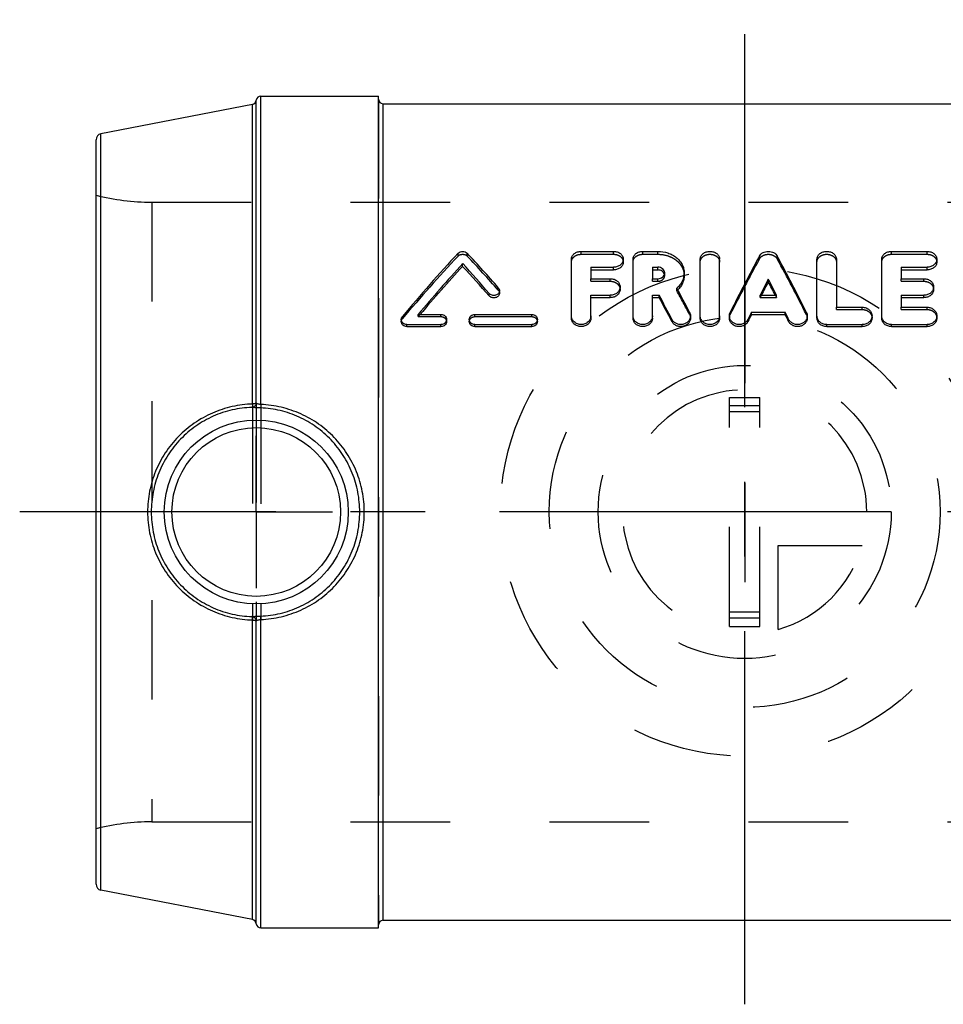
# Model space of a CAD drawing. Header units: millimetres. Extents: x 452.5 to 547.5, y 467.7 to 532.3.
# Tile 1 of 2: x 452.5 to 513, y 467.7 to 532.3. Entities that reach past the tile are written whole.
import ezdxf

# ---------------------------------------------------------------- set-up
doc = ezdxf.new("R2010")
doc.units = ezdxf.units.MM
doc.header["$LTSCALE"] = 65.185185
doc.linetypes.add('CENTER', pattern=[0.6, 0.375, -0.075, 0.075, -0.075])
doc.linetypes.add('HIDDEN', pattern=[0.2, 0.1, -0.1])
for name, color, linetype in [('ACHSE_AUGE', 7, 'CONTINUOUS'), ('ACHSEN_S', 7, 'CONTINUOUS'), ('KOERPER', 7, 'CONTINUOUS'), ('KONST.EL_MIT_GEO', 7, 'CONTINUOUS'), ('KURVEN', 7, 'CONTINUOUS')]:
    doc.layers.add(name, color=color, linetype=linetype)

msp = doc.modelspace()

# ---------------------------------------------------------------- linework, layer by layer
at = {"layer": 'ACHSE_AUGE', "color": 2, "linetype": 'CENTER'}
for q in [(468, 505), (463, 500), (468, 495), (473, 500)]:
    msp.add_line((468, 500), q, dxfattribs=at)
at = {"layer": 'ACHSEN_S', "color": 2, "linetype": 'CENTER'}
for p, q in [((500, 467.747), (500, 532.253)), ((547.5, 500), (452.5, 500))]:
    msp.add_line(p, q, dxfattribs=at)
at = {"layer": 'KOERPER', "color": 7, "linetype": 'Continuous'}
for p, q in [((468.298, 527.25), (476, 527.25)), ((476, 472.75), (476, 527.25)), ((476.3, 526.75), (523.7, 526.75)), ((476.3, 473.25), (523.7, 473.25)), ((468.298, 472.75), (476, 472.75))]:
    msp.add_line(p, q, dxfattribs=at)
at = {"layer": 'KOERPER', "color": 8, "linetype": 'HIDDEN'}
for p, q in [((461.147, 520.3), (538.853, 520.3)), ((461.147, 479.7), (538.853, 479.7))]:
    msp.add_line(p, q, dxfattribs=at)
at = {"layer": 'KONST.EL_MIT_GEO', "color": 7, "linetype": 'Continuous'}
for p, q in [((468.298, 507.044), (468.298, 527.25)), ((467.757, 526.703), (457.824, 524.772)), ((467.757, 507.074), (467.757, 526.703)), ((467.999, 507.145), (467.999, 526.974)), ((476.3, 526.75), (476.3, 473.25)), ((457.824, 475.228), (457.824, 524.772)), ((457.5, 475.621), (457.5, 524.379)), ((489.286, 517.074), (491.409, 517.074)), ((493.32, 517.074), (494.309, 517.074)), ((509.617, 517.074), (511.952, 517.074)), ((481.522, 516.092), (481.522, 516.272)), ((488.65, 512.708), (488.65, 516.559)), ((492.046, 516.376), (492.046, 516.559)), ((492.683, 512.708), (492.683, 516.559)), ((497.085, 512.708), (497.085, 516.559)), ((498.359, 512.708), (498.359, 516.559)), ((504.735, 512.708), (504.735, 516.559)), ((506.009, 516.559), (506.009, 513.414)), ((508.981, 512.708), (508.981, 516.559)), ((512.589, 516.376), (512.589, 516.559)), ((489.923, 516.037), (489.923, 515.286)), ((489.923, 516.037), (491.409, 516.037)), ((489.923, 515.859), (491.409, 515.859)), ((491.409, 515.859), (491.409, 516.037)), ((493.956, 516.037), (493.956, 515.286)), ((493.956, 516.037), (494.309, 516.037)), ((493.956, 515.859), (494.309, 515.859)), ((494.309, 515.859), (494.309, 516.037)), ((496.033, 515.489), (496.033, 515.663)), ((510.254, 516.037), (510.254, 515.286)), ((510.254, 516.037), (511.952, 516.037)), ((510.254, 515.859), (511.952, 515.859)), ((511.952, 515.859), (511.952, 516.037)), ((489.923, 515.286), (491.197, 515.286)), ((493.956, 515.286), (494.309, 515.286)), ((501.547, 515.081), (501.547, 515.25)), ((510.254, 515.286), (511.74, 515.286)), ((483.263, 514.155), (483.263, 514.314)), ((483.932, 514.344), (483.932, 514.505)), ((489.923, 512.708), (489.923, 514.2)), ((489.923, 514.2), (491.197, 514.2)), ((491.197, 514.042), (491.197, 514.2)), ((491.834, 514.583), (491.834, 514.746)), ((493.956, 512.708), (493.956, 514.2)), ((493.956, 514.2), (494.391, 514.2)), ((494.391, 514.042), (494.391, 514.2)), ((501.005, 514.2), (502.089, 514.2)), ((510.254, 514.2), (510.254, 513.414)), ((510.254, 514.2), (511.74, 514.2)), ((511.74, 514.042), (511.74, 514.2)), ((512.377, 514.583), (512.377, 514.746)), ((489.923, 514.042), (491.197, 514.042)), ((493.956, 514.042), (494.391, 514.042)), ((510.254, 514.042), (511.74, 514.042)), ((478.613, 512.945), (480.1, 512.945)), ((482.329, 512.945), (486.044, 512.945)), ((496.448, 512.708), (496.448, 512.851)), ((498.996, 512.851), (498.996, 512.708)), ((500.445, 512.941), (500.445, 513.086)), ((500.445, 513.086), (502.649, 513.086)), ((500.445, 512.941), (502.649, 512.941)), ((502.649, 512.941), (502.649, 513.086)), ((504.099, 512.708), (504.099, 512.851)), ((506.009, 513.414), (507.707, 513.414)), ((508.344, 512.708), (508.344, 512.851)), ((510.254, 513.414), (511.952, 513.414)), ((512.589, 512.708), (512.589, 512.851)), ((477.5, 512.614), (477.5, 512.474)), ((477.871, 512.144), (477.871, 512.28)), ((477.871, 512.28), (480.1, 512.28)), ((480.1, 512.144), (480.1, 512.28)), ((480.472, 512.474), (480.472, 512.614)), ((481.958, 512.614), (481.958, 512.474)), ((482.329, 512.144), (482.329, 512.28)), ((482.329, 512.28), (486.044, 512.28)), ((486.044, 512.144), (486.044, 512.28)), ((486.415, 512.474), (486.415, 512.614)), ((495.235, 512.471), (495.235, 512.61)), ((500.215, 512.482), (500.215, 512.622)), ((502.879, 512.482), (502.879, 512.622)), ((505.372, 512.144), (505.372, 512.28)), ((505.372, 512.28), (507.707, 512.28)), ((507.707, 512.144), (507.707, 512.28)), ((509.617, 512.144), (509.617, 512.28)), ((509.617, 512.28), (511.952, 512.28)), ((511.952, 512.144), (511.952, 512.28)), ((477.871, 512.144), (480.1, 512.144)), ((482.329, 512.144), (486.044, 512.144)), ((505.372, 512.144), (507.707, 512.144)), ((509.617, 512.144), (511.952, 512.144)), ((467.757, 473.297), (467.757, 492.926)), ((467.999, 473.026), (467.999, 492.854)), ((468.298, 472.75), (468.298, 492.956)), ((467.757, 473.297), (457.824, 475.228))]:
    msp.add_line(p, q, dxfattribs=at)
at = {"layer": 'KONST.EL_MIT_GEO', "color": 8, "linetype": 'HIDDEN'}
for p, q in [((476, 527.05), (476, 472.95)), ((461.147, 520.3), (461.147, 479.7)), ((481.22, 516.764), (481.22, 516.952)), ((481.825, 516.764), (481.825, 516.952)), ((489.286, 516.884), (489.286, 517.074)), ((489.286, 516.884), (491.409, 516.884)), ((491.409, 516.884), (491.409, 517.074)), ((493.32, 516.884), (493.32, 517.074)), ((493.32, 516.884), (494.309, 516.884)), ((494.309, 516.884), (494.309, 517.074)), ((500.964, 516.581), (500.964, 516.767)), ((502.13, 516.581), (502.13, 516.767)), ((509.617, 516.884), (509.617, 517.074)), ((509.617, 516.884), (511.952, 516.884)), ((511.952, 516.884), (511.952, 517.074)), ((494.76, 515.49), (494.76, 515.663)), ((489.923, 515.116), (489.923, 515.286)), ((489.923, 515.116), (491.197, 515.116)), ((491.197, 515.116), (491.197, 515.286)), ((493.956, 515.116), (493.956, 515.286)), ((493.956, 515.116), (494.309, 515.116)), ((494.309, 515.116), (494.309, 515.286)), ((510.254, 515.116), (510.254, 515.286)), ((510.254, 515.116), (511.74, 515.116)), ((511.74, 515.116), (511.74, 515.286)), ((483.858, 514.532), (483.858, 514.695)), ((495.551, 514.491), (495.551, 514.653)), ((501.005, 514.042), (501.005, 514.2)), ((501.087, 514.2), (501.005, 514.042)), ((502.008, 514.2), (502.089, 514.042)), ((502.089, 514.042), (502.089, 514.2)), ((501.005, 514.042), (502.089, 514.042)), ((478.613, 512.801), (478.613, 512.945)), ((478.735, 512.945), (478.613, 512.801)), ((480.1, 512.801), (480.1, 512.945)), ((482.329, 512.801), (482.329, 512.945)), ((486.044, 512.801), (486.044, 512.945)), ((496.389, 512.944), (496.389, 513.089)), ((499.05, 512.933), (499.05, 513.078)), ((504.045, 512.933), (504.045, 513.078)), ((506.009, 513.265), (506.009, 513.414)), ((506.009, 513.265), (507.707, 513.265)), ((507.707, 513.265), (507.707, 513.414)), ((510.254, 513.265), (510.254, 513.414)), ((510.254, 513.265), (511.952, 513.265)), ((511.952, 513.265), (511.952, 513.414)), ((477.574, 512.67), (477.574, 512.812)), ((478.613, 512.801), (480.1, 512.801)), ((482.329, 512.801), (486.044, 512.801)), ((467.757, 507.074), (467.757, 492.926)), ((467.999, 507.145), (467.999, 492.854)), ((468.298, 507.044), (468.298, 492.956)), ((499, 492.5), (499, 507.5)), ((499, 507.5), (501, 507.5)), ((501, 492.5), (501, 507.5)), ((501, 506.945), (499, 506.945)), ((501, 506.56), (499, 506.56)), ((501, 493.44), (499, 493.44)), ((501, 493.055), (499, 493.055)), ((499, 492.5), (501, 492.5))]:
    msp.add_line(p, q, dxfattribs=at)
at = {"layer": 'KONST.EL_MIT_GEO', "color": 7, "linetype": 'Continuous'}
for radius in [6.025, 5.526]:
    msp.add_circle((468, 500), radius, dxfattribs=at)
for centre, radius, start, end in [((468.298, 526.95), 0.3, 90, 175.4784), ((476.3, 527.05), 0.3, 180, 270), ((467.7, 526.997), 0.3, 281, 355.4784), ((457.9, 524.379), 0.4, 101, 180), ((560.489, 443.461), 108.095, 137.16601, 140.09032), ((406.076, 446.672), 103.331, 41.1712, 42.85539), ((597.941, 464.095), 110.358, 151.4915, 153.64954), ((405.153, 464.095), 110.358, 26.35046, 28.5085), ((563.216, 441.899), 110.477, 137.68538, 139.97794), ((561.934, 442.06), 109.301, 137.36559, 139.56911), ((402.349, 444.163), 107.09, 40.92478, 42.32642), ((403.33, 444.077), 106.302, 41.24144, 42.64474), ((602.933, 462.275), 114.392, 152.41262, 153.0045), ((600.704, 462.688), 112.148, 152.149, 152.65686), ((400.161, 462.275), 114.392, 26.9955, 27.58738), ((402.39, 462.688), 112.148, 27.34314, 27.851), ((387.264, 456.36), 121.745, 27.51876, 28.36555), ((391.674, 457.967), 118.337, 27.76283, 28.62195), ((389.112, 456.562), 119.949, 27.78148, 28.63351), ((616.149, 455.593), 129.201, 153.57739, 153.80712), ((614.097, 455.834), 127.193, 153.32189, 153.55317), ((386.945, 455.593), 129.201, 26.19288, 26.42261), ((388.997, 455.834), 127.193, 26.44683, 26.67811), ((457.9, 475.621), 0.4, 180, 259), ((467.7, 473.003), 0.3, 4.5216, 79), ((468.298, 473.05), 0.3, 184.5216, 270), ((476.3, 472.95), 0.3, 90, 180)]:
    msp.add_arc(centre, radius, start, end, dxfattribs=at)
at = {"layer": 'KONST.EL_MIT_GEO', "color": 8, "linetype": 'HIDDEN'}
for centre, radius, start, end in [((461.147, 535.3), 15, 255.93013, 270), ((559.493, 443.381), 107.293, 136.84709, 139.77492), ((407.005, 446.566), 102.595, 41.48828, 43.17419), ((596.248, 464.248), 108.71, 151.2226, 153.39425), ((406.846, 464.248), 108.71, 26.60575, 28.7774), ((494.451, 515.489), 0.309, 0.03413, 16.26818), ((494.493, 515.698), 1.605, 311.23387, 314.09882), ((393.458, 458.152), 116.606, 28.02709, 28.89147), ((461.147, 464.7), 15, 90, 104.06987)]:
    msp.add_arc(centre, radius, start, end, dxfattribs=at)
at = {"layer": 'KONST.EL_MIT_GEO', "color": 7, "linetype": 'Continuous'}
for points, knots in [([(481.22, 516.952), (481.294, 517.032), (481.522, 517.116), (481.751, 517.032), (481.825, 516.952)], [0, 0, 0, 0, 0.49997, 1, 1, 1, 1]), ([(488.65, 516.559), (488.65, 516.594), (488.658, 516.663), (488.709, 516.796), (488.834, 516.941), (489.044, 517.049), (489.205, 517.074), (489.286, 517.074)], [0, 0, 0, 0, 0.113908, 0.229594, 0.470002, 0.729265, 1, 1, 1, 1]), ([(491.409, 517.074), (491.49, 517.074), (491.651, 517.049), (491.861, 516.941), (491.987, 516.796), (492.037, 516.663), (492.046, 516.593), (492.046, 516.559)], [0, 0, 0, 0, 0.26962, 0.529397, 0.770781, 0.886262, 1, 1, 1, 1]), ([(492.683, 516.559), (492.683, 516.594), (492.691, 516.663), (492.742, 516.796), (492.867, 516.941), (493.077, 517.049), (493.238, 517.074), (493.32, 517.074)], [0, 0, 0, 0, 0.113908, 0.229594, 0.470002, 0.729265, 1, 1, 1, 1]), ([(494.309, 517.074), (494.529, 517.074), (494.861, 517.023), (495.261, 516.854), (495.525, 516.682), (495.744, 516.469), (495.909, 516.221), (496.011, 515.949), (496.033, 515.758), (496.033, 515.663)], [0, 0, 0, 0, 0.268594, 0.39915, 0.526146, 0.649473, 0.768709, 0.885033, 1, 1, 1, 1]), ([(497.085, 516.559), (497.085, 516.593), (497.094, 516.663), (497.145, 516.796), (497.27, 516.941), (497.48, 517.049), (497.722, 517.086), (497.964, 517.049), (498.174, 516.941), (498.299, 516.796), (498.35, 516.663), (498.359, 516.593), (498.359, 516.559)], [0, 0, 0, 0, 0.056827, 0.114625, 0.2353, 0.364991, 0.499941, 0.6349, 0.764663, 0.88537, 0.943166, 1, 1, 1, 1]), ([(500.964, 516.767), (500.99, 516.814), (501.059, 516.902), (501.199, 516.999), (501.366, 517.06), (501.547, 517.081), (501.728, 517.06), (501.895, 516.999), (502.035, 516.902), (502.105, 516.814), (502.13, 516.767)], [0, 0, 0, 0, 0.116016, 0.238743, 0.367986, 0.500021, 0.632007, 0.761297, 0.883992, 1, 1, 1, 1]), ([(504.735, 516.559), (504.735, 516.593), (504.744, 516.663), (504.795, 516.796), (504.92, 516.941), (505.13, 517.049), (505.372, 517.086), (505.614, 517.049), (505.824, 516.941), (505.95, 516.796), (506, 516.663), (506.009, 516.593), (506.009, 516.559)], [0, 0, 0, 0, 0.056827, 0.114625, 0.2353, 0.364991, 0.499941, 0.6349, 0.764663, 0.88537, 0.943166, 1, 1, 1, 1]), ([(508.981, 516.559), (508.981, 516.594), (508.989, 516.663), (509.04, 516.796), (509.165, 516.941), (509.375, 517.049), (509.536, 517.074), (509.617, 517.074)], [0, 0, 0, 0, 0.113908, 0.229594, 0.470002, 0.729265, 1, 1, 1, 1]), ([(511.952, 517.074), (512.033, 517.074), (512.194, 517.049), (512.404, 516.941), (512.53, 516.796), (512.581, 516.663), (512.589, 516.593), (512.589, 516.559)], [0, 0, 0, 0, 0.26962, 0.529397, 0.770781, 0.886262, 1, 1, 1, 1]), ([(492.046, 516.559), (492.046, 516.525), (492.037, 516.455), (491.987, 516.321), (491.862, 516.174), (491.652, 516.063), (491.491, 516.037), (491.409, 516.037)], [0, 0, 0, 0, 0.113499, 0.22909, 0.470661, 0.729801, 1, 1, 1, 1]), ([(492.046, 516.376), (492.046, 516.342), (492.037, 516.273), (491.986, 516.14), (491.862, 515.995), (491.652, 515.885), (491.491, 515.859), (491.409, 515.859)], [0, 0, 0, 0, 0.112789, 0.227795, 0.468902, 0.728604, 1, 1, 1, 1]), ([(512.589, 516.559), (512.589, 516.525), (512.581, 516.455), (512.53, 516.321), (512.405, 516.174), (512.195, 516.063), (512.034, 516.037), (511.952, 516.037)], [0, 0, 0, 0, 0.113499, 0.22909, 0.470661, 0.729801, 1, 1, 1, 1]), ([(512.589, 516.376), (512.589, 516.342), (512.581, 516.273), (512.53, 516.14), (512.405, 515.995), (512.195, 515.885), (512.034, 515.859), (511.952, 515.859)], [0, 0, 0, 0, 0.112789, 0.227795, 0.468902, 0.728604, 1, 1, 1, 1]), ([(494.76, 515.663), (494.76, 515.713), (494.734, 515.816), (494.63, 515.939), (494.481, 516.019), (494.367, 516.037), (494.309, 516.037)], [0, 0, 0, 0, 0.230176, 0.471692, 0.730043, 1, 1, 1, 1]), ([(494.747, 515.576), (494.735, 515.617), (494.693, 515.697), (494.589, 515.788), (494.456, 515.846), (494.358, 515.859), (494.309, 515.859)], [0, 0, 0, 0, 0.230355, 0.474998, 0.732632, 1, 1, 1, 1]), ([(494.309, 515.286), (494.367, 515.286), (494.482, 515.304), (494.631, 515.386), (494.734, 515.51), (494.76, 515.614), (494.76, 515.663)], [0, 0, 0, 0, 0.269631, 0.52791, 0.769956, 1, 1, 1, 1]), ([(496.033, 515.663), (496.033, 515.571), (496.011, 515.383), (495.916, 515.114), (495.761, 514.865), (495.625, 514.72), (495.551, 514.653)], [0, 0, 0, 0, 0.240865, 0.486327, 0.739026, 1, 1, 1, 1]), ([(496.033, 515.489), (496.033, 515.404), (496.014, 515.231), (495.931, 514.982), (495.796, 514.748), (495.676, 514.61), (495.61, 514.545)], [0, 0, 0, 0, 0.241107, 0.486795, 0.738949, 1, 1, 1, 1]), ([(491.197, 515.286), (491.279, 515.286), (491.441, 515.259), (491.652, 515.144), (491.775, 514.992), (491.825, 514.854), (491.834, 514.782), (491.834, 514.746)], [0, 0, 0, 0, 0.266991, 0.524196, 0.766609, 0.883957, 1, 1, 1, 1]), ([(511.74, 515.286), (511.822, 515.286), (511.984, 515.259), (512.195, 515.144), (512.319, 514.992), (512.368, 514.854), (512.377, 514.782), (512.377, 514.746)], [0, 0, 0, 0, 0.266991, 0.524196, 0.766609, 0.883957, 1, 1, 1, 1]), ([(483.932, 514.505), (483.932, 514.472), (483.919, 514.404), (483.864, 514.313), (483.781, 514.242), (483.677, 514.196), (483.563, 514.18), (483.448, 514.195), (483.344, 514.239), (483.286, 514.287), (483.263, 514.314)], [0, 0, 0, 0, 0.114569, 0.232249, 0.355646, 0.484414, 0.615599, 0.74782, 0.876088, 1, 1, 1, 1]), ([(483.932, 514.344), (483.932, 514.311), (483.919, 514.244), (483.864, 514.154), (483.781, 514.084), (483.677, 514.039), (483.563, 514.023), (483.448, 514.038), (483.344, 514.081), (483.286, 514.128), (483.263, 514.155)], [0, 0, 0, 0, 0.113779, 0.230944, 0.354231, 0.483262, 0.614925, 0.747634, 0.876178, 1, 1, 1, 1]), ([(483.858, 514.695), (483.881, 514.669), (483.918, 514.609), (483.932, 514.539), (483.932, 514.505)], [0, 0, 0, 0, 0.509134, 1, 1, 1, 1]), ([(491.834, 514.746), (491.834, 514.711), (491.825, 514.638), (491.775, 514.499), (491.653, 514.346), (491.442, 514.227), (491.279, 514.2), (491.197, 514.2)], [0, 0, 0, 0, 0.11569, 0.233067, 0.476012, 0.733386, 1, 1, 1, 1]), ([(491.834, 514.583), (491.834, 514.547), (491.825, 514.476), (491.775, 514.338), (491.652, 514.186), (491.442, 514.069), (491.279, 514.042), (491.197, 514.042)], [0, 0, 0, 0, 0.114985, 0.231778, 0.474234, 0.732162, 1, 1, 1, 1]), ([(512.377, 514.746), (512.377, 514.711), (512.368, 514.638), (512.319, 514.499), (512.196, 514.346), (511.985, 514.227), (511.822, 514.2), (511.74, 514.2)], [0, 0, 0, 0, 0.11569, 0.233067, 0.476012, 0.733386, 1, 1, 1, 1]), ([(512.377, 514.583), (512.377, 514.547), (512.368, 514.476), (512.319, 514.338), (512.196, 514.186), (511.985, 514.069), (511.822, 514.042), (511.74, 514.042)], [0, 0, 0, 0, 0.114985, 0.231778, 0.474234, 0.732162, 1, 1, 1, 1]), ([(480.1, 512.945), (480.148, 512.945), (480.244, 512.928), (480.367, 512.856), (480.452, 512.746), (480.472, 512.657), (480.472, 512.614)], [0, 0, 0, 0, 0.263404, 0.518612, 0.762609, 1, 1, 1, 1]), ([(481.958, 512.614), (481.958, 512.657), (481.978, 512.746), (482.062, 512.856), (482.185, 512.928), (482.281, 512.945), (482.329, 512.945)], [0, 0, 0, 0, 0.237501, 0.481571, 0.736605, 1, 1, 1, 1]), ([(486.044, 512.945), (486.092, 512.945), (486.188, 512.928), (486.311, 512.856), (486.395, 512.746), (486.415, 512.657), (486.415, 512.614)], [0, 0, 0, 0, 0.263404, 0.518612, 0.762609, 1, 1, 1, 1]), ([(489.923, 512.851), (489.923, 512.776), (489.888, 512.623), (489.744, 512.434), (489.533, 512.309), (489.287, 512.266), (489.04, 512.309), (488.829, 512.434), (488.685, 512.623), (488.65, 512.776), (488.65, 512.851)], [0, 0, 0, 0, 0.118156, 0.240702, 0.368589, 0.499991, 0.631399, 0.759287, 0.881841, 1, 1, 1, 1]), ([(493.956, 512.851), (493.956, 512.776), (493.922, 512.623), (493.778, 512.434), (493.566, 512.309), (493.32, 512.266), (493.073, 512.309), (492.862, 512.434), (492.718, 512.623), (492.683, 512.776), (492.683, 512.851)], [0, 0, 0, 0, 0.118156, 0.240702, 0.368589, 0.499991, 0.631399, 0.759287, 0.881841, 1, 1, 1, 1]), ([(496.448, 512.851), (496.448, 512.787), (496.423, 512.656), (496.315, 512.485), (496.151, 512.356), (495.951, 512.283), (495.735, 512.274), (495.527, 512.329), (495.351, 512.442), (495.265, 512.551), (495.235, 512.61)], [0, 0, 0, 0, 0.117037, 0.237424, 0.36251, 0.491503, 0.622193, 0.75197, 0.878324, 1, 1, 1, 1]), ([(496.389, 513.089), (496.408, 513.053), (496.438, 512.975), (496.448, 512.892), (496.448, 512.851)], [0, 0, 0, 0, 0.502259, 1, 1, 1, 1]), ([(498.359, 512.851), (498.359, 512.776), (498.324, 512.623), (498.18, 512.434), (497.969, 512.309), (497.722, 512.266), (497.475, 512.309), (497.264, 512.434), (497.12, 512.623), (497.085, 512.776), (497.085, 512.851)], [0, 0, 0, 0, 0.118156, 0.240702, 0.368589, 0.499991, 0.631399, 0.759287, 0.881841, 1, 1, 1, 1]), ([(498.996, 512.851), (498.996, 512.89), (499.005, 512.968), (499.032, 513.043), (499.05, 513.078)], [0, 0, 0, 0, 0.497987, 1, 1, 1, 1]), ([(500.215, 512.622), (500.186, 512.562), (500.102, 512.45), (499.926, 512.333), (499.718, 512.274), (499.5, 512.281), (499.297, 512.353), (499.131, 512.482), (499.022, 512.654), (498.996, 512.786), (498.996, 512.851)], [0, 0, 0, 0, 0.121437, 0.247608, 0.377315, 0.508063, 0.637199, 0.762414, 0.882898, 1, 1, 1, 1]), ([(504.099, 512.851), (504.099, 512.786), (504.073, 512.654), (503.963, 512.482), (503.797, 512.353), (503.594, 512.281), (503.376, 512.274), (503.168, 512.333), (502.992, 512.45), (502.908, 512.562), (502.879, 512.622)], [0, 0, 0, 0, 0.117093, 0.237578, 0.362787, 0.491922, 0.622671, 0.752384, 0.87856, 1, 1, 1, 1]), ([(504.045, 513.078), (504.062, 513.043), (504.089, 512.968), (504.099, 512.89), (504.099, 512.851)], [0, 0, 0, 0, 0.501983, 1, 1, 1, 1]), ([(505.372, 512.28), (505.29, 512.28), (505.125, 512.309), (504.914, 512.434), (504.77, 512.623), (504.735, 512.776), (504.735, 512.851)], [0, 0, 0, 0, 0.262747, 0.518534, 0.763605, 1, 1, 1, 1]), ([(507.707, 513.414), (507.789, 513.414), (507.953, 513.386), (508.165, 513.264), (508.286, 513.106), (508.336, 512.962), (508.344, 512.888), (508.344, 512.851)], [0, 0, 0, 0, 0.2632, 0.518513, 0.762366, 0.881609, 1, 1, 1, 1]), ([(508.344, 512.851), (508.344, 512.776), (508.309, 512.623), (508.165, 512.434), (507.954, 512.309), (507.79, 512.28), (507.707, 512.28)], [0, 0, 0, 0, 0.236431, 0.481475, 0.737314, 1, 1, 1, 1]), ([(509.617, 512.28), (509.535, 512.28), (509.371, 512.309), (509.16, 512.434), (509.015, 512.623), (508.981, 512.776), (508.981, 512.851)], [0, 0, 0, 0, 0.262747, 0.518534, 0.763605, 1, 1, 1, 1]), ([(511.952, 513.414), (512.035, 513.414), (512.199, 513.386), (512.41, 513.264), (512.532, 513.106), (512.581, 512.962), (512.589, 512.888), (512.589, 512.851)], [0, 0, 0, 0, 0.2632, 0.518513, 0.762366, 0.881609, 1, 1, 1, 1]), ([(512.589, 512.851), (512.589, 512.776), (512.554, 512.623), (512.41, 512.434), (512.199, 512.309), (512.035, 512.28), (511.952, 512.28)], [0, 0, 0, 0, 0.236431, 0.481475, 0.737314, 1, 1, 1, 1]), ([(477.5, 512.614), (477.5, 512.649), (477.513, 512.721), (477.551, 512.784), (477.574, 512.812)], [0, 0, 0, 0, 0.493085, 1, 1, 1, 1]), ([(477.871, 512.28), (477.823, 512.28), (477.727, 512.297), (477.604, 512.37), (477.52, 512.481), (477.5, 512.57), (477.5, 512.614)], [0, 0, 0, 0, 0.26292, 0.517646, 0.762343, 1, 1, 1, 1]), ([(477.871, 512.144), (477.823, 512.144), (477.728, 512.161), (477.605, 512.233), (477.52, 512.342), (477.5, 512.431), (477.5, 512.474)], [0, 0, 0, 0, 0.264174, 0.519452, 0.76365, 1, 1, 1, 1]), ([(480.472, 512.614), (480.472, 512.57), (480.451, 512.481), (480.367, 512.37), (480.244, 512.297), (480.148, 512.28), (480.1, 512.28)], [0, 0, 0, 0, 0.237452, 0.482055, 0.737174, 1, 1, 1, 1]), ([(480.472, 512.474), (480.472, 512.431), (480.451, 512.342), (480.367, 512.233), (480.244, 512.161), (480.148, 512.144), (480.1, 512.144)], [0, 0, 0, 0, 0.236145, 0.480249, 0.73592, 1, 1, 1, 1]), ([(482.329, 512.28), (482.281, 512.28), (482.185, 512.297), (482.062, 512.37), (481.978, 512.481), (481.958, 512.57), (481.958, 512.614)], [0, 0, 0, 0, 0.262833, 0.518128, 0.762658, 1, 1, 1, 1]), ([(482.329, 512.144), (482.281, 512.144), (482.185, 512.161), (482.062, 512.233), (481.978, 512.342), (481.958, 512.431), (481.958, 512.474)], [0, 0, 0, 0, 0.264087, 0.519934, 0.763964, 1, 1, 1, 1]), ([(486.415, 512.614), (486.415, 512.57), (486.395, 512.481), (486.311, 512.37), (486.188, 512.297), (486.092, 512.28), (486.044, 512.28)], [0, 0, 0, 0, 0.237452, 0.482055, 0.737174, 1, 1, 1, 1]), ([(486.415, 512.474), (486.415, 512.431), (486.395, 512.342), (486.311, 512.233), (486.188, 512.161), (486.092, 512.144), (486.044, 512.144)], [0, 0, 0, 0, 0.236145, 0.480249, 0.73592, 1, 1, 1, 1]), ([(489.923, 512.708), (489.923, 512.671), (489.915, 512.597), (489.866, 512.454), (489.744, 512.296), (489.533, 512.173), (489.287, 512.13), (489.04, 512.173), (488.829, 512.296), (488.707, 512.454), (488.658, 512.597), (488.65, 512.671), (488.65, 512.708)], [0, 0, 0, 0, 0.058624, 0.118047, 0.240169, 0.36815, 0.499991, 0.631837, 0.75982, 0.881949, 0.941371, 1, 1, 1, 1]), ([(493.956, 512.708), (493.956, 512.671), (493.948, 512.597), (493.899, 512.454), (493.777, 512.296), (493.566, 512.173), (493.32, 512.13), (493.073, 512.173), (492.862, 512.296), (492.74, 512.454), (492.691, 512.597), (492.683, 512.671), (492.683, 512.708)], [0, 0, 0, 0, 0.058624, 0.118047, 0.240169, 0.36815, 0.499991, 0.631837, 0.75982, 0.881949, 0.941371, 1, 1, 1, 1]), ([(496.448, 512.708), (496.448, 512.645), (496.423, 512.515), (496.315, 512.346), (496.151, 512.219), (495.951, 512.147), (495.735, 512.137), (495.528, 512.192), (495.351, 512.304), (495.265, 512.412), (495.235, 512.471)], [0, 0, 0, 0, 0.116282, 0.23622, 0.361305, 0.490682, 0.621932, 0.75217, 0.878649, 1, 1, 1, 1]), ([(498.359, 512.708), (498.359, 512.671), (498.35, 512.597), (498.301, 512.454), (498.18, 512.296), (497.968, 512.173), (497.722, 512.13), (497.476, 512.173), (497.264, 512.296), (497.143, 512.454), (497.094, 512.597), (497.085, 512.671), (497.085, 512.708)], [0, 0, 0, 0, 0.058624, 0.118047, 0.240169, 0.36815, 0.499991, 0.631837, 0.75982, 0.881949, 0.941371, 1, 1, 1, 1]), ([(500.215, 512.482), (500.186, 512.422), (500.102, 512.312), (499.926, 512.196), (499.718, 512.138), (499.5, 512.145), (499.297, 512.216), (499.131, 512.343), (499.022, 512.513), (498.996, 512.644), (498.996, 512.708)], [0, 0, 0, 0, 0.12109, 0.247369, 0.37753, 0.508844, 0.638377, 0.763604, 0.883648, 1, 1, 1, 1]), ([(504.099, 512.708), (504.099, 512.644), (504.073, 512.513), (503.963, 512.343), (503.797, 512.216), (503.594, 512.145), (503.376, 512.138), (503.168, 512.196), (502.992, 512.312), (502.908, 512.422), (502.879, 512.482)], [0, 0, 0, 0, 0.116344, 0.236387, 0.361609, 0.491142, 0.622455, 0.752624, 0.878907, 1, 1, 1, 1]), ([(505.372, 512.144), (505.29, 512.144), (505.126, 512.173), (504.915, 512.296), (504.77, 512.483), (504.735, 512.635), (504.735, 512.708)], [0, 0, 0, 0, 0.263998, 0.520338, 0.764908, 1, 1, 1, 1]), ([(508.344, 512.708), (508.344, 512.671), (508.335, 512.597), (508.286, 512.454), (508.165, 512.296), (507.954, 512.173), (507.79, 512.144), (507.707, 512.144)], [0, 0, 0, 0, 0.117399, 0.236215, 0.480411, 0.736439, 1, 1, 1, 1]), ([(509.617, 512.144), (509.535, 512.144), (509.371, 512.173), (509.16, 512.296), (509.016, 512.483), (508.981, 512.635), (508.981, 512.708)], [0, 0, 0, 0, 0.263998, 0.520338, 0.764908, 1, 1, 1, 1]), ([(512.589, 512.708), (512.589, 512.671), (512.581, 512.597), (512.531, 512.454), (512.41, 512.296), (512.199, 512.173), (512.035, 512.144), (511.952, 512.144)], [0, 0, 0, 0, 0.117399, 0.236215, 0.480411, 0.736439, 1, 1, 1, 1]), ([(467.757, 507.074), (467.308, 507.059), (466.408, 506.945), (465.112, 506.52), (463.914, 505.854), (462.864, 504.969), (462.003, 503.899), (461.363, 502.683), (460.968, 501.368), (460.88, 500.455), (460.88, 500)], [0, 0, 0, 0, 0.12366, 0.248254, 0.373386, 0.498709, 0.62404, 0.749349, 0.874664, 1, 1, 1, 1]), ([(467.999, 507.145), (467.998, 507.108), (467.982, 507.033), (467.918, 506.938), (467.825, 506.872), (467.75, 506.854), (467.713, 506.852)], [0, 0, 0, 0, 0.250055, 0.500242, 0.75029, 1, 1, 1, 1]), ([(467.757, 507.074), (467.757, 507.045), (467.754, 506.994), (467.745, 506.926), (467.735, 506.882), (467.723, 506.86), (467.716, 506.854), (467.713, 506.852)], [0, 0, 0, 0, 0.369642, 0.673326, 0.88536, 0.953604, 1, 1, 1, 1]), ([(467.999, 507.145), (467.996, 507.135), (467.978, 507.121), (467.952, 507.108), (467.909, 507.093), (467.844, 507.081), (467.788, 507.075), (467.757, 507.074)], [0, 0, 0, 0, 0.131453, 0.229455, 0.349485, 0.647269, 1, 1, 1, 1]), ([(468.298, 507.044), (468.259, 507.047), (468.188, 507.056), (468.105, 507.073), (468.053, 507.093), (468.021, 507.111), (468.002, 507.131), (467.999, 507.145)], [0, 0, 0, 0, 0.359304, 0.657025, 0.773046, 0.86666, 1, 1, 1, 1]), ([(468.298, 507.044), (468.297, 507.015), (468.294, 506.963), (468.291, 506.903), (468.289, 506.864), (468.288, 506.844), (468.287, 506.831), (468.286, 506.824), (468.286, 506.822)], [0, 0, 0, 0, 0.386238, 0.700476, 0.820613, 0.911941, 0.972218, 1, 1, 1, 1]), ([(475.079, 500), (475.079, 500.451), (474.991, 501.354), (474.604, 502.656), (473.977, 503.857), (473.135, 504.914), (472.108, 505.794), (470.932, 506.464), (469.647, 506.901), (468.749, 507.025), (468.298, 507.044)], [0, 0, 0, 0, 0.125498, 0.25073, 0.375579, 0.500136, 0.624652, 0.749403, 0.874541, 1, 1, 1, 1]), ([(467.713, 506.852), (467.28, 506.839), (466.413, 506.728), (465.166, 506.313), (464.016, 505.663), (463.01, 504.802), (462.188, 503.764), (461.58, 502.588), (461.206, 501.318), (461.122, 500.439), (461.122, 500)], [0, 0, 0, 0, 0.12354, 0.248107, 0.373256, 0.498605, 0.62396, 0.749291, 0.874633, 1, 1, 1, 1]), ([(468.286, 506.822), (468.249, 506.824), (468.176, 506.826), (468.071, 506.83), (467.976, 506.833), (467.892, 506.836), (467.823, 506.839), (467.776, 506.842), (467.746, 506.845), (467.731, 506.847), (467.72, 506.849), (467.714, 506.851), (467.713, 506.852)], [0, 0, 0, 0, 0.193487, 0.378304, 0.547172, 0.694214, 0.815139, 0.907156, 0.941817, 0.968792, 0.988108, 1, 1, 1, 1]), ([(474.779, 500), (474.779, 500.435), (474.696, 501.305), (474.329, 502.56), (473.733, 503.721), (472.93, 504.746), (471.949, 505.601), (470.821, 506.255), (469.585, 506.682), (468.72, 506.804), (468.286, 506.822)], [0, 0, 0, 0, 0.125556, 0.250822, 0.375667, 0.500186, 0.624649, 0.749363, 0.874502, 1, 1, 1, 1]), ([(460.88, 500), (460.88, 499.545), (460.968, 498.632), (461.363, 497.316), (462.003, 496.101), (462.864, 495.031), (463.914, 494.146), (465.112, 493.48), (466.408, 493.055), (467.308, 492.94), (467.757, 492.926)], [0, 0, 0, 0, 0.125336, 0.250651, 0.37596, 0.501291, 0.626614, 0.751746, 0.87634, 1, 1, 1, 1]), ([(461.122, 500), (461.122, 499.561), (461.206, 498.681), (461.58, 497.412), (462.188, 496.235), (463.01, 495.197), (464.016, 494.336), (465.166, 493.686), (466.413, 493.272), (467.28, 493.161), (467.713, 493.147)], [0, 0, 0, 0, 0.125367, 0.250709, 0.37604, 0.501395, 0.626744, 0.751893, 0.87646, 1, 1, 1, 1]), ([(468.286, 493.178), (468.72, 493.196), (469.585, 493.318), (470.821, 493.745), (471.949, 494.399), (472.93, 495.254), (473.733, 496.279), (474.329, 497.439), (474.696, 498.695), (474.779, 499.565), (474.779, 500)], [0, 0, 0, 0, 0.125498, 0.250637, 0.375351, 0.499814, 0.624333, 0.749178, 0.874444, 1, 1, 1, 1]), ([(468.298, 492.956), (468.749, 492.975), (469.647, 493.099), (470.932, 493.536), (472.108, 494.206), (473.135, 495.085), (473.977, 496.143), (474.604, 497.344), (474.991, 498.645), (475.079, 499.549), (475.079, 500)], [0, 0, 0, 0, 0.125459, 0.250597, 0.375348, 0.499864, 0.624421, 0.74927, 0.874502, 1, 1, 1, 1]), ([(467.713, 493.147), (467.714, 493.149), (467.72, 493.151), (467.731, 493.153), (467.746, 493.155), (467.776, 493.158), (467.823, 493.161), (467.892, 493.164), (467.976, 493.166), (468.071, 493.17), (468.176, 493.173), (468.249, 493.176), (468.286, 493.178)], [0, 0, 0, 0, 0.011892, 0.031208, 0.058183, 0.092844, 0.184861, 0.305786, 0.452828, 0.621696, 0.806513, 1, 1, 1, 1]), ([(467.757, 492.926), (467.757, 492.954), (467.754, 493.006), (467.745, 493.074), (467.735, 493.118), (467.723, 493.14), (467.716, 493.146), (467.713, 493.147)], [0, 0, 0, 0, 0.369642, 0.673326, 0.88536, 0.953604, 1, 1, 1, 1]), ([(467.999, 492.854), (467.998, 492.892), (467.982, 492.967), (467.918, 493.062), (467.825, 493.128), (467.75, 493.146), (467.713, 493.147)], [0, 0, 0, 0, 0.250055, 0.500242, 0.75029, 1, 1, 1, 1]), ([(467.757, 492.926), (467.788, 492.924), (467.844, 492.919), (467.909, 492.906), (467.952, 492.892), (467.978, 492.879), (467.996, 492.865), (467.999, 492.854)], [0, 0, 0, 0, 0.352731, 0.650515, 0.770545, 0.868547, 1, 1, 1, 1]), ([(467.999, 492.854), (468.002, 492.868), (468.021, 492.889), (468.053, 492.907), (468.105, 492.927), (468.188, 492.944), (468.259, 492.953), (468.298, 492.956)], [0, 0, 0, 0, 0.13334, 0.226954, 0.342975, 0.640696, 1, 1, 1, 1]), ([(468.298, 492.956), (468.297, 492.984), (468.294, 493.036), (468.291, 493.097), (468.289, 493.136), (468.288, 493.156), (468.287, 493.169), (468.286, 493.176), (468.286, 493.178)], [0, 0, 0, 0, 0.386237, 0.700474, 0.820612, 0.91194, 0.972218, 1, 1, 1, 1])]:
    msp.add_open_spline(points, degree=3, knots=knots, dxfattribs=at)
at = {"layer": 'KONST.EL_MIT_GEO', "color": 8, "linetype": 'HIDDEN'}
for points, knots in [([(481.22, 516.764), (481.294, 516.843), (481.522, 516.926), (481.751, 516.843), (481.825, 516.764)], [0, 0, 0, 0, 0.49997, 1, 1, 1, 1]), ([(488.65, 516.376), (488.65, 516.41), (488.658, 516.478), (488.709, 516.61), (488.835, 516.753), (489.045, 516.86), (489.205, 516.884), (489.286, 516.884)], [0, 0, 0, 0, 0.113188, 0.228287, 0.468241, 0.728077, 1, 1, 1, 1]), ([(491.409, 516.884), (491.49, 516.884), (491.651, 516.86), (491.861, 516.754), (491.986, 516.61), (492.037, 516.478), (492.046, 516.409), (492.046, 516.376)], [0, 0, 0, 0, 0.270804, 0.531158, 0.772086, 0.886981, 1, 1, 1, 1]), ([(492.683, 516.376), (492.683, 516.41), (492.691, 516.478), (492.742, 516.61), (492.868, 516.753), (493.078, 516.86), (493.238, 516.884), (493.32, 516.884)], [0, 0, 0, 0, 0.113188, 0.228287, 0.468241, 0.728077, 1, 1, 1, 1]), ([(494.309, 516.884), (494.529, 516.884), (494.861, 516.834), (495.261, 516.667), (495.525, 516.497), (495.744, 516.286), (495.909, 516.041), (496.01, 515.772), (496.033, 515.583), (496.033, 515.489)], [0, 0, 0, 0, 0.269788, 0.400738, 0.527908, 0.651145, 0.770019, 0.885754, 1, 1, 1, 1]), ([(497.085, 516.376), (497.085, 516.409), (497.094, 516.478), (497.145, 516.61), (497.27, 516.754), (497.481, 516.86), (497.722, 516.897), (497.963, 516.86), (498.174, 516.754), (498.299, 516.61), (498.35, 516.478), (498.359, 516.409), (498.359, 516.376)], [0, 0, 0, 0, 0.056468, 0.113972, 0.23442, 0.364398, 0.499941, 0.635492, 0.765544, 0.886023, 0.943525, 1, 1, 1, 1]), ([(500.964, 516.581), (500.99, 516.628), (501.059, 516.714), (501.199, 516.811), (501.366, 516.871), (501.547, 516.891), (501.728, 516.871), (501.895, 516.811), (502.035, 516.714), (502.105, 516.628), (502.13, 516.581)], [0, 0, 0, 0, 0.115548, 0.238177, 0.367623, 0.500021, 0.63237, 0.761863, 0.88446, 1, 1, 1, 1]), ([(504.735, 516.376), (504.735, 516.409), (504.744, 516.478), (504.795, 516.61), (504.92, 516.754), (505.131, 516.86), (505.372, 516.897), (505.613, 516.86), (505.824, 516.754), (505.949, 516.61), (506, 516.478), (506.009, 516.409), (506.009, 516.376)], [0, 0, 0, 0, 0.056468, 0.113972, 0.23442, 0.364398, 0.499941, 0.635492, 0.765544, 0.886023, 0.943525, 1, 1, 1, 1]), ([(508.981, 516.376), (508.981, 516.41), (508.989, 516.478), (509.04, 516.61), (509.166, 516.753), (509.375, 516.86), (509.536, 516.884), (509.617, 516.884)], [0, 0, 0, 0, 0.113188, 0.228287, 0.468241, 0.728077, 1, 1, 1, 1]), ([(511.952, 516.884), (512.033, 516.884), (512.194, 516.86), (512.404, 516.754), (512.53, 516.61), (512.581, 516.478), (512.589, 516.409), (512.589, 516.376)], [0, 0, 0, 0, 0.270804, 0.531158, 0.772086, 0.886981, 1, 1, 1, 1]), ([(494.309, 515.116), (494.367, 515.116), (494.482, 515.134), (494.63, 515.215), (494.734, 515.338), (494.76, 515.44), (494.76, 515.49)], [0, 0, 0, 0, 0.270851, 0.529694, 0.771269, 1, 1, 1, 1]), ([(491.197, 515.116), (491.279, 515.116), (491.441, 515.09), (491.652, 514.977), (491.775, 514.826), (491.825, 514.689), (491.834, 514.618), (491.834, 514.583)], [0, 0, 0, 0, 0.268206, 0.525977, 0.767911, 0.88467, 1, 1, 1, 1]), ([(511.74, 515.116), (511.822, 515.116), (511.984, 515.09), (512.195, 514.977), (512.318, 514.826), (512.368, 514.689), (512.377, 514.618), (512.377, 514.583)], [0, 0, 0, 0, 0.268206, 0.525977, 0.767911, 0.88467, 1, 1, 1, 1]), ([(483.858, 514.532), (483.881, 514.506), (483.918, 514.447), (483.932, 514.378), (483.932, 514.344)], [0, 0, 0, 0, 0.509801, 1, 1, 1, 1]), ([(496.389, 512.944), (496.408, 512.908), (496.438, 512.831), (496.448, 512.749), (496.448, 512.708)], [0, 0, 0, 0, 0.502576, 1, 1, 1, 1]), ([(498.996, 512.708), (498.996, 512.747), (499.005, 512.825), (499.032, 512.898), (499.05, 512.933)], [0, 0, 0, 0, 0.497698, 1, 1, 1, 1]), ([(504.045, 512.933), (504.062, 512.898), (504.089, 512.825), (504.099, 512.747), (504.099, 512.708)], [0, 0, 0, 0, 0.502272, 1, 1, 1, 1]), ([(507.707, 513.265), (507.789, 513.265), (507.953, 513.237), (508.164, 513.117), (508.286, 512.961), (508.336, 512.819), (508.344, 512.745), (508.344, 512.708)], [0, 0, 0, 0, 0.264438, 0.520308, 0.763663, 0.882317, 1, 1, 1, 1]), ([(511.952, 513.265), (512.035, 513.265), (512.198, 513.237), (512.409, 513.117), (512.531, 512.961), (512.581, 512.819), (512.589, 512.745), (512.589, 512.708)], [0, 0, 0, 0, 0.264438, 0.520308, 0.763663, 0.882317, 1, 1, 1, 1]), ([(477.5, 512.474), (477.5, 512.509), (477.513, 512.58), (477.551, 512.643), (477.574, 512.67)], [0, 0, 0, 0, 0.492457, 1, 1, 1, 1]), ([(480.1, 512.801), (480.148, 512.801), (480.244, 512.785), (480.367, 512.714), (480.451, 512.605), (480.472, 512.517), (480.472, 512.474)], [0, 0, 0, 0, 0.264655, 0.520421, 0.763922, 1, 1, 1, 1]), ([(481.958, 512.474), (481.958, 512.517), (481.978, 512.605), (482.062, 512.714), (482.185, 512.785), (482.281, 512.801), (482.329, 512.801)], [0, 0, 0, 0, 0.236187, 0.479762, 0.735354, 1, 1, 1, 1]), ([(486.044, 512.801), (486.092, 512.801), (486.187, 512.785), (486.31, 512.714), (486.395, 512.605), (486.415, 512.517), (486.415, 512.474)], [0, 0, 0, 0, 0.264655, 0.520421, 0.763922, 1, 1, 1, 1])]:
    msp.add_open_spline(points, degree=3, knots=knots, dxfattribs=at)
at = {"layer": 'KURVEN', "color": 8, "linetype": 'HIDDEN'}
for p, q in [((500, 514.953), (500, 492)), ((509.6, 500), (500, 500)), ((502.2, 497.8), (507.692, 497.8)), ((502.2, 492.308), (502.2, 497.8))]:
    msp.add_line(p, q, dxfattribs=at)
for radius in [16, 12.8, 9.6]:
    msp.add_circle((500, 500), radius, dxfattribs=at)
for start, end in [(0, 270), (285.96201, 344.03799)]:
    msp.add_arc((500, 500), 8, start, end, dxfattribs=at)

doc.saveas('drawing.dxf')
